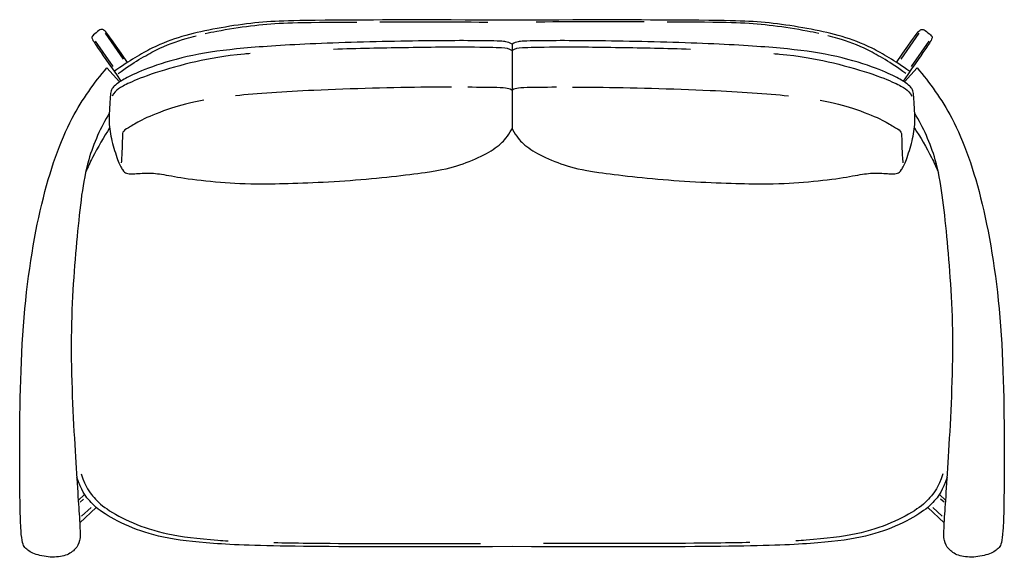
# Model space of a CAD drawing. Header units: millimetres. Extents: x -83 to 83, y -57 to 34.
import ezdxf

# ---------------------------------------------------------------- set-up
doc = ezdxf.new("R2010")
doc.units = ezdxf.units.MM
doc.header["$MEASUREMENT"] = 0
doc.layers.add('Layer 01', color=7, linetype='Continuous', true_color=0x000000)

msp = doc.modelspace()

# ---------------------------------------------------------------- linework, layer by layer
at = {"layer": 'Layer 01'}
for points in [[(-68.68, 31.91), (-65.64, 27.54)], [(68.8, 31.91), (65.76, 27.54)], [(-70.34, 30.57), (-67.38, 26.27)], [(0.06, 30.04), (0.06, 15.76)], [(70.45, 30.57), (67.5, 26.27)], [(-68.4, 26.06), (-66.25, 23.69)], [(66.36, 23.69), (68.52, 26.06)], [(-73.21, -46.98), (-72.14, -45.96)], [(73.33, -46.98), (72.25, -45.96)], [(-72.97, -50.74), (-70.17, -48.15)], [(-72.92, -47.24), (-72.34, -46.72)], [(-72.64, -49.62), (-71.02, -48.17)], [(73.08, -50.74), (70.28, -48.15)], [(72.75, -49.62), (71.13, -48.17)], [(73.04, -47.24), (72.45, -46.72)]]:
    msp.add_lwpolyline(points, dxfattribs=at)
for points, knots in [([(0.06, 34.1), (-15.21, 34.2), (-32.96, 34.1), (-39.47, 34), (-44.65, 33.57), (-50.6, 32.62), (-55.74, 31.45), (-60.56, 29.69), (-64.51, 27.3), (-67.16, 25.46)], [691.745708, 691.745708, 691.745708, 691.745708, 790.566503, 889.387322, 988.208141, 1087.028959, 1185.849778, 1284.670597, 1381.706871, 1381.706871, 1381.706871, 1381.706871]), ([(-51.78, 31.85), (-51.13, 32), (-48.67, 32.5), (-43.96, 33.25), (-38.79, 33.68), (-34.11, 33.75), (-27.17, 33.8), (-26.18, 33.8)], [259.947473, 259.947473, 259.947473, 259.947473, 296.462446, 395.283262, 494.104077, 592.924892, 607.863015, 607.863015, 607.863015, 607.863015]), ([(67.27, 25.46), (64.63, 27.3), (60.68, 29.69), (55.86, 31.45), (50.72, 32.62), (44.76, 33.57), (39.59, 34), (33.07, 34.1), (15.33, 34.2), (0.06, 34.1)], [1.784545, 1.784545, 1.784545, 1.784545, 98.820819, 197.641637, 296.462456, 395.283275, 494.104094, 592.924913, 691.745708, 691.745708, 691.745708, 691.745708]), ([(51.9, 31.85), (51.25, 32), (48.78, 32.5), (44.07, 33.25), (38.9, 33.68), (34.23, 33.75), (27.29, 33.8), (26.29, 33.8)], [259.947473, 259.947473, 259.947473, 259.947473, 296.462446, 395.283262, 494.104077, 592.924892, 607.863015, 607.863015, 607.863015, 607.863015]), ([(-64.88, 26.99), (-68.14, 31.65), (-68.75, 32.41), (-69.17, 32.61), (-69.6, 32.5), (-70.82, 31.51), (-70.94, 31.25), (-70.86, 30.88), (-70.33, 30.01), (-66.02, 23.83)], [0.550547, 0.550547, 0.550547, 0.550547, 30.039042, 60.078085, 90.117127, 120.15617, 150.195212, 180.234255, 207.6663, 207.6663, 207.6663, 207.6663]), ([(65, 26.99), (68.25, 31.65), (68.87, 32.41), (69.28, 32.61), (69.72, 32.5), (70.94, 31.51), (71.06, 31.25), (70.98, 30.88), (70.45, 30.01), (66.14, 23.83)], [0.550547, 0.550547, 0.550547, 0.550547, 30.039042, 60.078085, 90.117127, 120.15617, 150.195212, 180.234255, 207.6663, 207.6663, 207.6663, 207.6663]), ([(0.06, 30.04), (-0.35, 30.34), (-0.98, 30.52), (-2.61, 30.66), (-15.9, 30.68), (-34.21, 30.19), (-45.85, 29.42), (-53.97, 28.36), (-61.31, 26.17), (-64.99, 24.45), (-66.56, 23.53), (-67.37, 22.79), (-67.62, 22.41), (-67.79, 21.61), (-67.86, 20.05), (-68.11, 16.88), (-67.63, 13.81), (-66.53, 10.31), (-65.69, 8.69), (-65.12, 8.21), (-64.19, 8.12), (-61.4, 8.4), (-59.01, 8.12), (-55.13, 7.35), (-48.28, 6.64), (-42.08, 6.36), (-27.16, 6.89), (-12.95, 8.52), (-8.78, 9.57), (-4.43, 11.34), (-1.89, 13.11), (-0.73, 14.38), (0.06, 15.76)], [9.516132, 9.516132, 9.516132, 9.516132, 51.359255, 102.71851, 154.077766, 205.437021, 256.796276, 308.155531, 359.514787, 410.874042, 462.233297, 513.592552, 564.951808, 616.311063, 667.670318, 719.029573, 770.388828, 821.748084, 873.107339, 924.466594, 975.825849, 1027.185105, 1078.54436, 1129.903615, 1181.26287, 1232.622125, 1283.981381, 1335.340636, 1386.699891, 1438.059146, 1489.418402, 1529.476362, 1529.476362, 1529.476362, 1529.476362]), ([(-66.47, 25.14), (-63.83, 26.98), (-59.87, 29.37), (-56.12, 30.73), (-53.87, 31.35), (-53.29, 31.49)], [1.784545, 1.784545, 1.784545, 1.784545, 98.820815, 197.641631, 231.249741, 231.249741, 231.249741, 231.249741]), ([(0.06, 15.76), (0.85, 14.38), (2.01, 13.11), (4.54, 11.34), (8.9, 9.57), (13.06, 8.52), (27.27, 6.89), (42.2, 6.36), (48.39, 6.64), (55.25, 7.35), (59.13, 8.12), (61.51, 8.4), (64.3, 8.12), (65.24, 8.21), (65.81, 8.69), (66.64, 10.31), (67.75, 13.81), (68.23, 16.88), (67.98, 20.05), (67.91, 21.61), (67.74, 22.41), (67.49, 22.79), (66.68, 23.53), (65.1, 24.45), (61.43, 26.17), (54.08, 28.36), (45.96, 29.42), (34.32, 30.19), (16.02, 30.68), (2.72, 30.66), (1.09, 30.52), (0.46, 30.34), (0.06, 30.04)], [133.25333, 133.25333, 133.25333, 133.25333, 173.31129, 224.670546, 276.029801, 327.389056, 378.748311, 430.107567, 481.466822, 532.826077, 584.185332, 635.544587, 686.903843, 738.263098, 789.622353, 840.981608, 892.340864, 943.700119, 995.059374, 1046.418629, 1097.777885, 1149.13714, 1200.496395, 1251.85565, 1303.214905, 1354.574161, 1405.933416, 1457.292671, 1508.651926, 1560.011182, 1611.370437, 1653.21356, 1653.21356, 1653.21356, 1653.21356]), ([(66.58, 25.14), (63.94, 26.98), (59.99, 29.37), (56.24, 30.73), (53.99, 31.35), (53.41, 31.49)], [1.784545, 1.784545, 1.784545, 1.784545, 98.820815, 197.641631, 231.249741, 231.249741, 231.249741, 231.249741]), ([(-44.15, 28.48), (-44.49, 28.45), (-48.4, 28.1), (-53.23, 27.26), (-60.77, 25.15), (-64.94, 23.41), (-66.49, 22.55), (-67.18, 21.87), (-67.48, 21.31)], [344.185895, 344.185895, 344.185895, 344.185895, 350.595418, 420.714502, 490.833586, 560.952669, 631.071753, 701.190836, 701.190836, 701.190836, 701.190836]), ([(-30.12, 29.24), (-26.04, 29.37), (-17.12, 29.56), (-6.21, 29.66), (-1.42, 29.47), (-0.51, 29.42), (0.06, 28.98)], [-270.065186, -270.065186, -270.065186, -270.065186, -210.357248, -140.238161, -70.119074, -16.337027, -16.337027, -16.337027, -16.337027]), ([(0.06, 28.98), (0.63, 29.42), (1.54, 29.47), (6.33, 29.66), (17.23, 29.56), (26.15, 29.37), (30.23, 29.24)], [-16.337027, -16.337027, -16.337027, -16.337027, 37.445019, 107.564106, 177.683193, 237.391132, 237.391132, 237.391132, 237.391132]), ([(44.27, 28.48), (44.6, 28.45), (48.51, 28.1), (53.35, 27.26), (60.89, 25.15), (65.06, 23.41), (66.6, 22.55), (67.29, 21.87), (67.59, 21.31)], [344.185895, 344.185895, 344.185895, 344.185895, 350.595418, 420.714502, 490.833586, 560.952669, 631.071753, 701.190836, 701.190836, 701.190836, 701.190836]), ([(-67.98, 18.44), (-69.41, 15.95), (-72.12, 10.34), (-73.39, -1.76), (-74.82, -18.64), (-73.71, -40.29), (-72.86, -51.7), (-72.86, -53.87), (-73.6, -55.17), (-75.14, -56.37), (-77.92, -56.66), (-80.82, -56.05), (-82.38, -54.96), (-82.94, -53.5), (-83.16, -43.17), (-83.01, -16.55), (-79.65, 4.1), (-74.92, 17.58), (-70.49, 23.56), (-68.4, 26.06)], [-1702.254558, -1702.254558, -1702.254558, -1702.254558, -1620.797091, -1519.497272, -1418.197452, -1316.897633, -1215.597814, -1114.297994, -1012.998175, -911.698355, -810.398536, -709.098716, -607.798897, -506.499077, -405.199258, -303.899438, -202.599619, -101.299799, -16.915695, -16.915695, -16.915695, -16.915695]), ([(68.52, 26.06), (70.6, 23.56), (75.04, 17.58), (79.76, 4.1), (83.12, -16.55), (83.27, -43.17), (83.05, -53.5), (82.5, -54.96), (80.93, -56.05), (78.04, -56.66), (75.26, -56.37), (73.72, -55.17), (72.98, -53.87), (72.98, -51.7), (73.82, -40.29), (74.94, -18.64), (73.51, -1.76), (72.23, 10.34), (69.53, 15.95), (68.09, 18.44)], [-6.442997, -6.442997, -6.442997, -6.442997, 77.941127, 179.240945, 280.540763, 381.840581, 483.1404, 584.440218, 685.740036, 787.039855, 888.339673, 989.639491, 1090.939309, 1192.239128, 1293.538946, 1394.838764, 1496.138582, 1597.438401, 1678.895866, 1678.895866, 1678.895866, 1678.895866]), ([(-10.18, 22.83), (-11.43, 22.83), (-17.97, 22.77), (-32.58, 22.44), (-43, 21.72), (-46.64, 21.35)], [115.38213, 115.38213, 115.38213, 115.38213, 132.956021, 199.434031, 251.428389, 251.428389, 251.428389, 251.428389]), ([(-7.43, 22.84), (-5.3, 22.83), (-1.14, 22.78), (-0.33, 22.68), (0.06, 22.27)], [-101.502522, -101.502522, -101.502522, -101.502522, -66.478005, -13.152405, -13.152405, -13.152405, -13.152405]), ([(0.06, 22.27), (0.45, 22.68), (1.26, 22.78), (5.42, 22.83), (7.55, 22.84)], [-13.152405, -13.152405, -13.152405, -13.152405, 40.173196, 75.197712, 75.197712, 75.197712, 75.197712]), ([(10.3, 22.83), (11.55, 22.83), (18.09, 22.77), (32.69, 22.44), (43.11, 21.72), (46.75, 21.35)], [115.38213, 115.38213, 115.38213, 115.38213, 132.956021, 199.434031, 251.428389, 251.428389, 251.428389, 251.428389]), ([(-52, 20.63), (-54.42, 20.2), (-58.14, 19.12), (-62.55, 17.36), (-64.5, 16.05), (-65.73, 15.45), (-65.77, 14.57), (-65.77, 13.09), (-65.9, 10.64), (-65.96, 10.04)], [281.889956, 281.889956, 281.889956, 281.889956, 332.390052, 398.868062, 465.346073, 531.824083, 598.302094, 664.780104, 731.258115, 731.258115, 731.258115, 731.258115]), ([(52.12, 20.63), (54.53, 20.2), (58.26, 19.12), (62.66, 17.36), (64.62, 16.05), (65.84, 15.45), (65.89, 14.57), (65.89, 13.09), (66.01, 10.64), (66.08, 10.04)], [281.889956, 281.889956, 281.889956, 281.889956, 332.390052, 398.868062, 465.346073, 531.824083, 598.302094, 664.780104, 731.258115, 731.258115, 731.258115, 731.258115]), ([(-67.92, 15.92), (-68.9, 14.43), (-70.4, 11.83), (-71.62, 9.28), (-71.97, 8.4)], [22.633743, 22.633743, 22.633743, 22.633743, 84.342243, 113.217453, 113.217453, 113.217453, 113.217453]), ([(68.04, 15.92), (69.02, 14.43), (70.52, 11.83), (71.74, 9.28), (72.09, 8.4)], [22.633743, 22.633743, 22.633743, 22.633743, 84.342243, 113.217453, 113.217453, 113.217453, 113.217453]), ([(0.06, -54.76), (-18.03, -54.84), (-38.87, -54.77), (-51.09, -54.32), (-59.21, -53.3), (-64.84, -51.44), (-69.56, -48.85), (-71.33, -47.08), (-72.62, -45.41), (-73.48, -43.02)], [842.279568, 842.279568, 842.279568, 842.279568, 955.535341, 1077.039307, 1198.543273, 1320.047239, 1441.551205, 1563.055171, 1654.282423, 1654.282423, 1654.282423, 1654.282423]), ([(-72.74, -42.47), (-71.88, -44.85), (-70.59, -46.52), (-68.82, -48.3), (-64.1, -50.88), (-58.47, -52.75), (-52.62, -53.48), (-48.5, -53.75), (-47.9, -53.78)], [30.276714, 30.276714, 30.276714, 30.276714, 121.503962, 243.007924, 364.511886, 486.015848, 607.51981, 627.034536, 627.034536, 627.034536, 627.034536]), ([(73.59, -43.02), (72.74, -45.41), (71.44, -47.08), (69.67, -48.85), (64.96, -51.44), (59.33, -53.3), (51.21, -54.32), (38.98, -54.77), (18.15, -54.84), (0.06, -54.76)], [30.276714, 30.276714, 30.276714, 30.276714, 121.503965, 243.007931, 364.511897, 486.015863, 607.519829, 729.023795, 842.279568, 842.279568, 842.279568, 842.279568]), ([(72.85, -42.47), (72, -44.85), (70.71, -46.52), (68.93, -48.3), (64.22, -50.88), (58.59, -52.75), (52.74, -53.48), (48.61, -53.75), (48.01, -53.78)], [30.276714, 30.276714, 30.276714, 30.276714, 121.503962, 243.007924, 364.511886, 486.015848, 607.51981, 627.034536, 627.034536, 627.034536, 627.034536]), ([(-40.15, -54.07), (-38.47, -54.1), (-31.14, -54.23), (-19.61, -54.27), (-5.25, -54.23)], [694.372565, 694.372565, 694.372565, 694.372565, 729.023772, 828.98506, 828.98506, 828.98506, 828.98506]), ([(40.26, -54.07), (38.59, -54.1), (31.26, -54.23), (19.73, -54.27), (5.36, -54.23)], [694.372565, 694.372565, 694.372565, 694.372565, 729.023772, 828.98506, 828.98506, 828.98506, 828.98506])]:
    msp.add_open_spline(points, degree=3, knots=knots, dxfattribs=at)
for points in [[(-22.29, 33.82), (-17.76, 33.84), (-11.85, 33.84), (-4.02, 33.8)], [(22.41, 33.82), (17.88, 33.84), (11.97, 33.84), (4.13, 33.8)]]:
    msp.add_open_spline(points, degree=3, dxfattribs=at)

doc.saveas('drawing.dxf')
